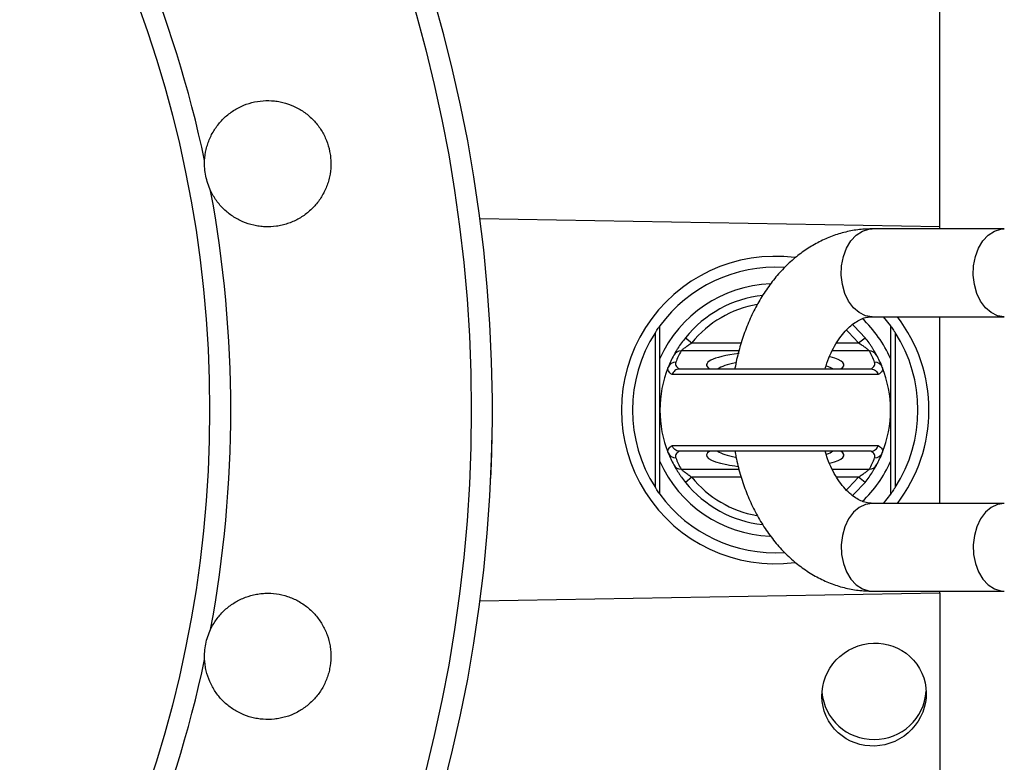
# Model space of a CAD drawing. Header units: millimetres. Extents: x 1108 to 5030, y 2116 to 3977.
# Tile 7 of 14: x 2053 to 2411, y 3076 to 3346. Entities that reach past the tile are written whole.
import ezdxf

# ---------------------------------------------------------------- set-up
doc = ezdxf.new("R2010")
doc.units = ezdxf.units.MM
doc.header["$LTSCALE"] = 2

msp = doc.modelspace()

# ---------------------------------------------------------------- linework, layer by layer
at = {"color": 7, "linetype": 'Continuous', "lineweight": 25}
for p, q in [((2387.76, 3270.93), (2387.76, 3389.09)), ((2387.76, 3270.93), (2220.19, 3273.85)), ((2387.76, 3270.24), (2387.76, 3270.93)), ((2411.2, 3270.24), (2363.11, 3270.24)), ((2363.11, 3238.24), (2411.2, 3238.24)), ((2367.1, 3238.24), (2369.76, 3234.9)), ((2387.76, 3170.24), (2387.76, 3238.24)), ((2284.1, 3175.99), (2284.1, 3232.49)), ((2371.42, 3232.49), (2371.42, 3175.99)), ((2295.06, 3230.6), (2297.39, 3228.71)), ((2358.12, 3228.71), (2360.46, 3230.6)), ((2285.76, 3204.24), (2285.76, 3223)), ((2369.76, 3223), (2369.76, 3204.24)), ((2365.3, 3217.16), (2290.21, 3217.16)), ((2293, 3219.24), (2362.51, 3219.24)), ((2285.76, 3185.48), (2285.76, 3204.24)), ((2369.76, 3204.24), (2369.76, 3185.48)), ((2290.21, 3191.32), (2365.3, 3191.32)), ((2362.51, 3189.24), (2293, 3189.24)), ((2297.39, 3179.77), (2295.06, 3177.89)), ((2360.46, 3177.89), (2358.12, 3179.77)), ((2411.2, 3170.24), (2363.11, 3170.24)), ((2369.76, 3173.58), (2367.1, 3170.24)), ((2363.11, 3138.24), (2411.2, 3138.24)), ((2387.76, 3137.56), (2387.76, 3138.24)), ((2387.76, 3137.56), (2220.19, 3134.63)), ((2387.76, 3137.56), (2387.76, 3019.4))]:
    msp.add_line(p, q, dxfattribs=at)
at = {"color": 8, "linetype": 'Continuous', "lineweight": 25}
for p, q in [((2297.39, 3228.71), (2315.41, 3228.71)), ((2350.12, 3228.71), (2358.12, 3228.71)), ((2314.51, 3225.77), (2293.47, 3225.77)), ((2362.05, 3225.77), (2348.5, 3225.77)), ((2293.47, 3182.71), (2314.56, 3182.71)), ((2348.47, 3182.71), (2362.05, 3182.71)), ((2315.39, 3179.77), (2297.39, 3179.77)), ((2358.12, 3179.77), (2350.1, 3179.77))]:
    msp.add_line(p, q, dxfattribs=at)
at = {"color": 8, "linetype": 'Continuous', "lineweight": 25, "flags": 128}
for points in [[(2363.11, 3238.24), (2360.68, 3238.62), (2358.36, 3239.72), (2356.27, 3241.5), (2354.49, 3243.88), (2353.12, 3246.75), (2352.21, 3249.96), (2351.82, 3253.38), (2351.95, 3256.83), (2352.6, 3260.16), (2353.75, 3263.22), (2355.33, 3265.86), (2357.28, 3267.95), (2359.5, 3269.4), (2361.89, 3270.15), (2363.11, 3270.24)], [(2411.2, 3238.24), (2408.76, 3238.62), (2406.45, 3239.72), (2404.35, 3241.5), (2402.57, 3243.88), (2401.2, 3246.75), (2400.3, 3249.96), (2399.9, 3253.38), (2400.03, 3256.83), (2400.69, 3260.16), (2401.83, 3263.22), (2403.42, 3265.86), (2405.36, 3267.95), (2407.58, 3269.4), (2409.97, 3270.15), (2411.2, 3270.24)], [(2358.12, 3228.71), (2354.49, 3232.64), (2353.68, 3233.38)], [(2353.7, 3175.12), (2354.49, 3175.84), (2358.12, 3179.77)], [(2363.11, 3170.24), (2360.68, 3169.87), (2358.36, 3168.76), (2356.27, 3166.98), (2354.49, 3164.6), (2353.12, 3161.74), (2352.21, 3158.52), (2351.82, 3155.11), (2351.95, 3151.65), (2352.6, 3148.32), (2353.75, 3145.26), (2355.33, 3142.63), (2357.28, 3140.53), (2359.5, 3139.08), (2361.89, 3138.34), (2363.11, 3138.24)], [(2411.2, 3170.24), (2408.76, 3169.87), (2406.45, 3168.76), (2404.35, 3166.98), (2402.57, 3164.6), (2401.2, 3161.74), (2400.3, 3158.52), (2399.9, 3155.11), (2400.03, 3151.65), (2400.69, 3148.32), (2401.83, 3145.26), (2403.42, 3142.63), (2405.36, 3140.53), (2407.58, 3139.08), (2409.97, 3138.34), (2411.2, 3138.24)]]:
    msp.add_lwpolyline(points, dxfattribs=at)
at = {"color": 7, "linetype": 'Continuous', "lineweight": 25, "flags": 128}
for points in [[(2355.88, 3235.44), (2356.54, 3234.82), (2360.46, 3230.6)], [(2291.54, 3221.66), (2291.46, 3221.35), (2291.44, 3221.05), (2291.49, 3220.74), (2291.62, 3220.44), (2291.82, 3220.13), (2292.08, 3219.83), (2292.42, 3219.53), (2292.82, 3219.24)], [(2362.7, 3219.24), (2363.1, 3219.53), (2363.43, 3219.83), (2363.7, 3220.13), (2363.9, 3220.44), (2364.02, 3220.74), (2364.08, 3221.05), (2364.06, 3221.35), (2363.97, 3221.66)], [(2290.21, 3217.16), (2289.76, 3217.49), (2289.38, 3217.82), (2289.08, 3218.15), (2288.85, 3218.48), (2288.71, 3218.82), (2288.65, 3219.15), (2288.66, 3219.49), (2288.76, 3219.83)], [(2366.76, 3219.83), (2366.85, 3219.49), (2366.87, 3219.15), (2366.8, 3218.82), (2366.66, 3218.48), (2366.44, 3218.15), (2366.14, 3217.82), (2365.76, 3217.49), (2365.3, 3217.16)], [(2288.76, 3188.66), (2288.66, 3188.99), (2288.65, 3189.33), (2288.71, 3189.67), (2288.85, 3190), (2289.08, 3190.33), (2289.38, 3190.67), (2289.76, 3190.99), (2290.21, 3191.32)], [(2292.82, 3189.25), (2292.42, 3188.95), (2292.08, 3188.65), (2291.82, 3188.35), (2291.62, 3188.05), (2291.49, 3187.74), (2291.44, 3187.44), (2291.46, 3187.13), (2291.54, 3186.83)], [(2363.97, 3186.83), (2364.06, 3187.13), (2364.08, 3187.44), (2364.02, 3187.74), (2363.9, 3188.05), (2363.7, 3188.35), (2363.43, 3188.65), (2363.1, 3188.95), (2362.7, 3189.25)], [(2365.3, 3191.32), (2365.76, 3190.99), (2366.14, 3190.67), (2366.44, 3190.33), (2366.66, 3190), (2366.8, 3189.67), (2366.87, 3189.33), (2366.85, 3188.99), (2366.76, 3188.66)], [(2360.46, 3177.89), (2356.54, 3173.66), (2355.9, 3173.06)]]:
    msp.add_lwpolyline(points, dxfattribs=at)
at = {"color": 7, "linetype": 'Continuous', "lineweight": 25}
for radius in [525.28, 430]:
    msp.add_circle((1691.76, 3204.24), radius, dxfattribs=at)
for centre, radius, start, end in [((1691.76, 3204.24), 533, 0.4302, 359.5698), ((1691.76, 3204.24), 437.72, 11.9795, 33.0205), ((1691.76, 3204.24), 437.72, 349.4795, 10.5205), ((2327.76, 3204.24), 56, 82.6841, 277.2834), ((2327.76, 3204.24), 52, 86.4715, 143.8711), ((2327.76, 3204.24), 46, 92.2151, 155.9294), ((2327.76, 3204.24), 42, 96.225, 141.1334), ((2327.76, 3204.24), 46, 24.0706, 46.4894), ((2327.76, 3204.24), 56, 0, 37.3832), ((2327.76, 3204.24), 52, 147.0962, 212.9038), ((2327.76, 3204.24), 52, 327.0962, 32.9038), ((2327.76, 3204.24), 42, 151.5435, 158.2186), ((2293.39, 3222.85), 2.92, 88.5049, 151.2533), ((2327.76, 3207.19), 39, 151.5435, 158.2186), ((2327.76, 3207.19), 39, 21.7814, 28.4565), ((2362.12, 3222.85), 2.92, 28.7467, 91.4951), ((2327.76, 3204.24), 42, 21.7814, 28.4565), ((2291.48, 3218.72), 2.94, 88.7647, 157.8843), ((2364.04, 3218.72), 2.94, 22.1157, 91.2353), ((2327.76, 3204.24), 42, 158.2186, 201.7814), ((2327.76, 3204.24), 42, 338.2186, 21.7814), ((2327.76, 3204.24), 56, 322.6168, 0), ((2291.48, 3189.76), 2.94, 202.1157, 271.2353), ((2327.76, 3204.24), 42, 201.7814, 208.4565), ((2364.04, 3189.76), 2.94, 268.7647, 337.8843), ((2327.76, 3204.24), 42, 331.5435, 338.2186), ((2327.76, 3204.24), 46, 204.0706, 267.5232), ((2327.76, 3201.3), 39, 201.7814, 208.4565), ((2327.76, 3204.24), 46, 313.542, 335.9294), ((2327.76, 3201.3), 39, 331.5435, 338.2186), ((2293.39, 3185.63), 2.92, 208.7467, 271.4951), ((2362.12, 3185.63), 2.92, 268.5049, 331.2533), ((2327.76, 3204.24), 42, 218.8666, 263.6409), ((2327.76, 3204.24), 52, 216.1289, 273.6131), ((1691.76, 3204.24), 437.72, 326.9795, 348.0205), ((2363.49, 3103.02), 18.76, 184.8158, 270.8098), ((2364.03, 3103.01), 18.75, 269.1768, 356.4611)]:
    msp.add_arc(centre, radius, start, end, dxfattribs=at)
at = {"color": 8, "linetype": 'Continuous', "lineweight": 25}
for start, end in [(99.6935, 141.1334), (218.8666, 260.0917)]:
    msp.add_arc((2327.76, 3204.24), 39, start, end, dxfattribs=at)
for centre, major_axis, ratio, start_param, end_param in [((2327.76, 3220.69), (25, 0), 0.194444, 2.12449, 3.443242), ((2327.76, 3217.74), (22, 0), 0.22096, 2.286894, 2.827765), ((2327.76, 3220.69), (25, 0), 0.194444, 5.981536, 6.925076), ((2327.76, 3217.74), (22, 0), 0.22096, 0.313827, 0.547057), ((2327.76, 3187.8), (25, 0), 0.194444, 2.839943, 3.9292), ((2327.76, 3190.74), (22, 0), 0.22096, 3.45542, 3.995233), ((2327.76, 3190.74), (22, 0), 0.22096, 5.731533, 5.969358), ((2327.76, 3187.8), (25, 0), 0.194444, 5.633602, 6.584835)]:
    msp.add_ellipse(centre, major_axis=major_axis, ratio=ratio, start_param=start_param, end_param=end_param, dxfattribs=at)
at = {"color": 7, "linetype": 'Continuous', "lineweight": 25}
msp.add_ellipse((2327.76, 3187.8), major_axis=(25, 0), ratio=0.194444, start_param=3.9292, end_param=4.135338, dxfattribs=at)
msp.add_ellipse((2363.76, 3100.58), major_axis=(16.58, 9.52), ratio=0.974945, dxfattribs=at)
for points, knots in [([(2119.95, 3295.1), (2120.01, 3296.5), (2120.21, 3297.87), (2120.68, 3299.89), (2120.87, 3300.55), (2121.3, 3301.87), (2121.55, 3302.53), (2122.39, 3304.45), (2123.05, 3305.66), (2124.21, 3307.38), (2124.62, 3307.94), (2125.5, 3309.02), (2125.97, 3309.54), (2127.42, 3311.04), (2128.47, 3311.94), (2130.17, 3313.14), (2130.75, 3313.51), (2131.96, 3314.22), (2132.58, 3314.54), (2134.47, 3315.42), (2135.76, 3315.89), (2138.45, 3316.59), (2139.84, 3316.82), (2142.6, 3317.02), (2143.98, 3317), (2146.05, 3316.78), (2146.75, 3316.67), (2148.12, 3316.4), (2148.79, 3316.23), (2150.78, 3315.64), (2152.06, 3315.13), (2153.93, 3314.19), (2154.54, 3313.84), (2155.72, 3313.11), (2156.29, 3312.71), (2157.94, 3311.46), (2158.96, 3310.53), (2160.85, 3308.46), (2161.69, 3307.35), (2162.79, 3305.59), (2163.13, 3304.99), (2163.75, 3303.75), (2164.04, 3303.11), (2164.81, 3301.16), (2165.21, 3299.84), (2165.61, 3297.8), (2165.72, 3297.12), (2165.86, 3295.73), (2165.91, 3295.03), (2165.94, 3292.94), (2165.83, 3291.56), (2165.49, 3289.52), (2165.35, 3288.84), (2164.99, 3287.49), (2164.78, 3286.82), (2164.08, 3284.86), (2163.49, 3283.61), (2162.1, 3281.21), (2161.28, 3280.06), (2159.47, 3277.96), (2158.48, 3276.99), (2156.87, 3275.68), (2156.3, 3275.26), (2155.14, 3274.49), (2154.55, 3274.13), (2152.73, 3273.13), (2151.46, 3272.58), (2149.48, 3271.93), (2148.8, 3271.74), (2147.45, 3271.42), (2146.77, 3271.3), (2144.71, 3271.01), (2143.33, 3270.94), (2141.24, 3271.03), (2140.54, 3271.1), (2139.16, 3271.28), (2138.48, 3271.4), (2136.46, 3271.86), (2135.14, 3272.29), (2132.57, 3273.4), (2131.35, 3274.06), (2129.63, 3275.2), (2129.07, 3275.61), (2127.98, 3276.48), (2127.46, 3276.94), (2125.95, 3278.4), (2125.05, 3279.44), (2123.84, 3281.13), (2123.46, 3281.71), (2122.75, 3282.91), (2122.42, 3283.53), (2122.12, 3284.16)], [0, 0, 0, 0, 0.03125, 0.03125, 0.046875, 0.046875, 0.0625, 0.0625, 0.09375, 0.09375, 0.109375, 0.109375, 0.125, 0.125, 0.15625, 0.15625, 0.171875, 0.171875, 0.1875, 0.1875, 0.21875, 0.21875, 0.25, 0.25, 0.28125, 0.28125, 0.296875, 0.296875, 0.3125, 0.3125, 0.34375, 0.34375, 0.359375, 0.359375, 0.375, 0.375, 0.40625, 0.40625, 0.4375, 0.4375, 0.453125, 0.453125, 0.46875, 0.46875, 0.5, 0.5, 0.515625, 0.515625, 0.53125, 0.53125, 0.5625, 0.5625, 0.578125, 0.578125, 0.59375, 0.59375, 0.625, 0.625, 0.65625, 0.65625, 0.6875, 0.6875, 0.703125, 0.703125, 0.71875, 0.71875, 0.75, 0.75, 0.765625, 0.765625, 0.78125, 0.78125, 0.8125, 0.8125, 0.828125, 0.828125, 0.84375, 0.84375, 0.875, 0.875, 0.90625, 0.90625, 0.921875, 0.921875, 0.9375, 0.9375, 0.96875, 0.96875, 0.984375, 0.984375, 1, 1, 1, 1]), ([(2122.12, 3284.16), (2121.72, 3285.02), (2121.37, 3285.89), (2120.79, 3287.66), (2120.55, 3288.56), (2120.18, 3290.39), (2120.05, 3291.33), (2119.91, 3293.21), (2119.9, 3294.15), (2119.95, 3295.1)], [0, 0, 0, 0, 0.25, 0.25, 0.5, 0.5, 0.75, 0.75, 1, 1, 1, 1]), ([(2363.11, 3270.24), (2361.97, 3270.21), (2359.14, 3270.14), (2354.64, 3269.46), (2349.71, 3268.12), (2344.92, 3266.17), (2340.32, 3263.64), (2335.93, 3260.56), (2331.8, 3256.93), (2327.96, 3252.78), (2324.46, 3248.14), (2321.31, 3243.07), (2318.58, 3237.6), (2316.26, 3231.81), (2314.45, 3225.74), (2313.4, 3221.52), (2313.09, 3219.31), (2313.08, 3219.24)], [0, 0, 0, 0, 0.046922, 0.116551, 0.186169, 0.256117, 0.326702, 0.398157, 0.470614, 0.544085, 0.618473, 0.693596, 0.769242, 0.845207, 0.921335, 0.997505, 1, 1, 1, 1]), ([(2284.1, 3232.49), (2284.29, 3232.78), (2284.47, 3233.06), (2284.83, 3233.58), (2285, 3233.84), (2285.24, 3234.19), (2285.32, 3234.29), (2285.46, 3234.49), (2285.53, 3234.58), (2285.69, 3234.81), (2285.76, 3234.9), (2285.76, 3234.9)], [0, 0, 0, 0, 0.25, 0.25, 0.5, 0.5, 0.625, 0.625, 0.75, 0.75, 1, 1, 1, 1]), ([(2285.76, 3223), (2285.76, 3225.07), (2285.76, 3227.09), (2285.76, 3231.05), (2285.76, 3232.99), (2285.76, 3234.9)], [0, 0, 0, 0, 0.5, 0.5, 1, 1, 1, 1]), ([(2345.96, 3219.24), (2346.16, 3219.94), (2346.76, 3222), (2348.08, 3225.08), (2349.82, 3228.41), (2351.76, 3231.25), (2353.78, 3233.61), (2355.84, 3235.45), (2357.85, 3236.8), (2359.8, 3237.7), (2361.53, 3238.17), (2362.62, 3238.22), (2363.11, 3238.24)], [0, 0, 0, 0, 0.052915, 0.156105, 0.258755, 0.361074, 0.463454, 0.56659, 0.671845, 0.781538, 0.899646, 1, 1, 1, 1]), ([(2369.76, 3234.9), (2369.76, 3234.9), (2369.77, 3234.88), (2369.83, 3234.8), (2369.88, 3234.74), (2370.04, 3234.51), (2370.19, 3234.3), (2370.51, 3233.85), (2370.69, 3233.59), (2371.05, 3233.06), (2371.23, 3232.78), (2371.42, 3232.49)], [0, 0, 0, 0, 0.125, 0.125, 0.25, 0.25, 0.5, 0.5, 0.75, 0.75, 1, 1, 1, 1]), ([(2295.06, 3230.6), (2294.54, 3229.96), (2294.05, 3229.31), (2293.13, 3228.03), (2292.7, 3227.39), (2292.14, 3226.5), (2291.96, 3226.21), (2291.64, 3225.67), (2291.49, 3225.42), (2291.23, 3224.98), (2291.12, 3224.78), (2290.95, 3224.46), (2290.88, 3224.34), (2290.83, 3224.25)], [0, 0, 0, 0, 0.25, 0.25, 0.5, 0.5, 0.625, 0.625, 0.75, 0.75, 0.875, 0.875, 1, 1, 1, 1]), ([(2293.47, 3225.77), (2293.52, 3225.82), (2293.6, 3225.89), (2293.8, 3226.07), (2293.93, 3226.18), (2294.34, 3226.53), (2294.67, 3226.81), (2295.39, 3227.36), (2295.78, 3227.64), (2296.57, 3228.19), (2296.98, 3228.46), (2297.39, 3228.71)], [0, 0, 0, 0, 0.125, 0.125, 0.25, 0.25, 0.5, 0.5, 0.75, 0.75, 1, 1, 1, 1]), ([(2358.12, 3228.71), (2358.54, 3228.46), (2358.94, 3228.19), (2359.73, 3227.65), (2360.12, 3227.37), (2360.84, 3226.81), (2361.17, 3226.54), (2361.59, 3226.18), (2361.71, 3226.07), (2361.92, 3225.89), (2362, 3225.82), (2362.05, 3225.77)], [0, 0, 0, 0, 0.25, 0.25, 0.5, 0.5, 0.75, 0.75, 0.875, 0.875, 1, 1, 1, 1]), ([(2364.68, 3224.25), (2364.64, 3224.34), (2364.57, 3224.46), (2364.39, 3224.79), (2364.28, 3224.99), (2364.02, 3225.43), (2363.88, 3225.68), (2363.55, 3226.22), (2363.37, 3226.5), (2363, 3227.1), (2362.79, 3227.41), (2362.37, 3228.04), (2362.15, 3228.36), (2361.46, 3229.32), (2360.97, 3229.96), (2360.46, 3230.6)], [0, 0, 0, 0, 0.125, 0.125, 0.25, 0.25, 0.375, 0.375, 0.5, 0.5, 0.625, 0.625, 0.75, 0.75, 1, 1, 1, 1]), ([(2292.82, 3219.24), (2292.53, 3219.22), (2292.25, 3219.16), (2291.71, 3218.94), (2291.46, 3218.8), (2291, 3218.43), (2290.79, 3218.21), (2290.45, 3217.72), (2290.31, 3217.45), (2290.21, 3217.16)], [0, 0, 0, 0, 0.25, 0.25, 0.5, 0.5, 0.75, 0.75, 1, 1, 1, 1]), ([(2362.7, 3219.24), (2362.98, 3219.22), (2363.26, 3219.16), (2363.8, 3218.94), (2364.06, 3218.8), (2364.52, 3218.43), (2364.73, 3218.21), (2365.07, 3217.72), (2365.21, 3217.45), (2365.3, 3217.16)], [0, 0, 0, 0, 0.25, 0.25, 0.5, 0.5, 0.75, 0.75, 1, 1, 1, 1]), ([(2224.18, 3179.32), (2224.18, 3179.32), (2224.17, 3179.31), (2224.21, 3180.09), (2224.28, 3181.57), (2224.36, 3183.7), (2224.46, 3186.43), (2224.59, 3190.57), (2224.66, 3194.35), (2224.71, 3196.81)], [0, 0, 0, 0, 0.085075, 0.217964, 0.350816, 0.483669, 0.616637, 0.749604, 1, 1, 1, 1]), ([(2292.82, 3189.25), (2292.53, 3189.27), (2292.25, 3189.33), (2291.71, 3189.54), (2291.46, 3189.69), (2291, 3190.05), (2290.79, 3190.27), (2290.45, 3190.76), (2290.31, 3191.04), (2290.21, 3191.32)], [0, 0, 0, 0, 0.25, 0.25, 0.5, 0.5, 0.75, 0.75, 1, 1, 1, 1]), ([(2313.13, 3189.24), (2313.24, 3188.55), (2313.68, 3185.72), (2314.94, 3180.9), (2316.93, 3174.84), (2319.42, 3169.06), (2322.36, 3163.61), (2325.73, 3158.54), (2329.51, 3153.92), (2333.66, 3149.82), (2338.12, 3146.28), (2342.85, 3143.36), (2347.77, 3141.07), (2352.82, 3139.44), (2357.95, 3138.43), (2361.4, 3138.3), (2363.11, 3138.24)], [0, 0, 0, 0, 0.024717, 0.10133, 0.178129, 0.255113, 0.332227, 0.409321, 0.486191, 0.562568, 0.638163, 0.712726, 0.786108, 0.858301, 0.929436, 1, 1, 1, 1]), ([(2363.11, 3170.24), (2362.86, 3170.25), (2361.97, 3170.27), (2360.47, 3170.56), (2358.49, 3171.34), (2356.45, 3172.57), (2354.32, 3174.33), (2352.19, 3176.67), (2350.18, 3179.49), (2348.38, 3182.77), (2346.93, 3186.03), (2346.24, 3188.31), (2345.96, 3189.24)], [0, 0, 0, 0, 0.050544, 0.180438, 0.293914, 0.399079, 0.510804, 0.617435, 0.721758, 0.825316, 0.928799, 1, 1, 1, 1]), ([(2362.7, 3189.25), (2362.98, 3189.27), (2363.26, 3189.33), (2363.8, 3189.54), (2364.06, 3189.69), (2364.52, 3190.05), (2364.73, 3190.27), (2365.07, 3190.76), (2365.21, 3191.04), (2365.3, 3191.32)], [0, 0, 0, 0, 0.25, 0.25, 0.5, 0.5, 0.75, 0.75, 1, 1, 1, 1]), ([(2369.76, 3185.48), (2369.76, 3183.41), (2369.76, 3181.39), (2369.76, 3177.43), (2369.76, 3175.49), (2369.76, 3173.58)], [0, 0, 0, 0, 0.5, 0.5, 1, 1, 1, 1]), ([(2290.83, 3184.23), (2290.88, 3184.15), (2290.95, 3184.02), (2291.13, 3183.7), (2291.24, 3183.5), (2291.49, 3183.05), (2291.64, 3182.81), (2291.96, 3182.27), (2292.14, 3181.98), (2292.52, 3181.38), (2292.72, 3181.08), (2293.15, 3180.45), (2293.37, 3180.12), (2294.06, 3179.16), (2294.54, 3178.52), (2295.06, 3177.89)], [0, 0, 0, 0, 0.125, 0.125, 0.25, 0.25, 0.375, 0.375, 0.5, 0.5, 0.625, 0.625, 0.75, 0.75, 1, 1, 1, 1]), ([(2297.39, 3179.77), (2296.98, 3180.03), (2296.57, 3180.29), (2295.78, 3180.84), (2295.4, 3181.12), (2294.68, 3181.67), (2294.34, 3181.95), (2293.93, 3182.3), (2293.8, 3182.41), (2293.6, 3182.6), (2293.52, 3182.67), (2293.47, 3182.71)], [0, 0, 0, 0, 0.25, 0.25, 0.5, 0.5, 0.75, 0.75, 0.875, 0.875, 1, 1, 1, 1]), ([(2362.05, 3182.71), (2362, 3182.67), (2361.92, 3182.6), (2361.72, 3182.41), (2361.59, 3182.3), (2361.18, 3181.95), (2360.84, 3181.67), (2360.12, 3181.12), (2359.74, 3180.84), (2358.95, 3180.29), (2358.54, 3180.03), (2358.12, 3179.77)], [0, 0, 0, 0, 0.125, 0.125, 0.25, 0.25, 0.5, 0.5, 0.75, 0.75, 1, 1, 1, 1]), ([(2360.46, 3177.89), (2360.97, 3178.52), (2361.46, 3179.17), (2362.38, 3180.45), (2362.81, 3181.1), (2363.38, 3181.99), (2363.56, 3182.27), (2363.88, 3182.81), (2364.03, 3183.06), (2364.28, 3183.5), (2364.39, 3183.7), (2364.57, 3184.02), (2364.64, 3184.15), (2364.68, 3184.23)], [0, 0, 0, 0, 0.25, 0.25, 0.5, 0.5, 0.625, 0.625, 0.75, 0.75, 0.875, 0.875, 1, 1, 1, 1]), ([(2285.76, 3173.58), (2285.76, 3173.58), (2285.74, 3173.6), (2285.68, 3173.69), (2285.64, 3173.75), (2285.47, 3173.97), (2285.33, 3174.18), (2285.01, 3174.64), (2284.83, 3174.9), (2284.47, 3175.43), (2284.29, 3175.71), (2284.1, 3175.99)], [0, 0, 0, 0, 0.125, 0.125, 0.25, 0.25, 0.5, 0.5, 0.75, 0.75, 1, 1, 1, 1]), ([(2371.42, 3175.99), (2371.23, 3175.71), (2371.05, 3175.43), (2370.69, 3174.9), (2370.51, 3174.65), (2370.27, 3174.3), (2370.19, 3174.19), (2370.05, 3173.99), (2369.99, 3173.9), (2369.83, 3173.67), (2369.76, 3173.58), (2369.76, 3173.58)], [0, 0, 0, 0, 0.25, 0.25, 0.5, 0.5, 0.625, 0.625, 0.75, 0.75, 1, 1, 1, 1]), ([(2122.12, 3124.32), (2122.72, 3125.59), (2123.42, 3126.78), (2124.63, 3128.46), (2125.06, 3129.01), (2125.97, 3130.06), (2126.45, 3130.57), (2127.96, 3132.02), (2129.03, 3132.89), (2130.76, 3134.04), (2131.36, 3134.39), (2132.58, 3135.06), (2133.21, 3135.36), (2135.13, 3136.19), (2136.44, 3136.61), (2138.47, 3137.08), (2139.15, 3137.2), (2140.54, 3137.39), (2141.23, 3137.45), (2143.31, 3137.54), (2144.69, 3137.47), (2147.44, 3137.09), (2148.81, 3136.78), (2151.44, 3135.91), (2152.71, 3135.36), (2154.54, 3134.36), (2155.14, 3134), (2156.3, 3133.22), (2156.86, 3132.81), (2158.47, 3131.5), (2159.46, 3130.54), (2160.82, 3128.96), (2161.26, 3128.4), (2162.06, 3127.27), (2162.44, 3126.69), (2163.48, 3124.9), (2164.07, 3123.64), (2165.02, 3121.01), (2165.37, 3119.67), (2165.72, 3117.62), (2165.8, 3116.94), (2165.91, 3115.55), (2165.93, 3114.85), (2165.9, 3112.76), (2165.75, 3111.38), (2165.34, 3109.34), (2165.18, 3108.67), (2164.79, 3107.34), (2164.56, 3106.67), (2163.79, 3104.73), (2163.16, 3103.5), (2162.06, 3101.73), (2161.67, 3101.16), (2160.83, 3100.05), (2160.38, 3099.51), (2158.97, 3097.97), (2157.95, 3097.04), (2155.75, 3095.36), (2154.55, 3094.61), (2152.08, 3093.36), (2150.8, 3092.85), (2148.8, 3092.25), (2148.12, 3092.08), (2146.75, 3091.81), (2146.07, 3091.71), (2144, 3091.48), (2142.62, 3091.46), (2140.54, 3091.61), (2139.84, 3091.7), (2138.47, 3091.92), (2137.79, 3092.07), (2135.79, 3092.59), (2134.48, 3093.06), (2132.58, 3093.94), (2131.96, 3094.27), (2130.76, 3094.96), (2130.18, 3095.34), (2128.49, 3096.54), (2127.43, 3097.44), (2125.48, 3099.44), (2124.61, 3100.51), (2123.45, 3102.23), (2123.09, 3102.83), (2122.42, 3104.04), (2122.11, 3104.68), (2121.28, 3106.59), (2120.84, 3107.91), (2120.37, 3109.93), (2120.24, 3110.61), (2120.05, 3111.99), (2119.98, 3112.69), (2119.95, 3113.39)], [0, 0, 0, 0, 0.03125, 0.03125, 0.046875, 0.046875, 0.0625, 0.0625, 0.09375, 0.09375, 0.109375, 0.109375, 0.125, 0.125, 0.15625, 0.15625, 0.171875, 0.171875, 0.1875, 0.1875, 0.21875, 0.21875, 0.25, 0.25, 0.28125, 0.28125, 0.296875, 0.296875, 0.3125, 0.3125, 0.34375, 0.34375, 0.359375, 0.359375, 0.375, 0.375, 0.40625, 0.40625, 0.4375, 0.4375, 0.453125, 0.453125, 0.46875, 0.46875, 0.5, 0.5, 0.515625, 0.515625, 0.53125, 0.53125, 0.5625, 0.5625, 0.578125, 0.578125, 0.59375, 0.59375, 0.625, 0.625, 0.65625, 0.65625, 0.6875, 0.6875, 0.703125, 0.703125, 0.71875, 0.71875, 0.75, 0.75, 0.765625, 0.765625, 0.78125, 0.78125, 0.8125, 0.8125, 0.828125, 0.828125, 0.84375, 0.84375, 0.875, 0.875, 0.90625, 0.90625, 0.921875, 0.921875, 0.9375, 0.9375, 0.96875, 0.96875, 0.984375, 0.984375, 1, 1, 1, 1]), ([(2119.95, 3113.39), (2119.86, 3115.26), (2119.99, 3117.13), (2120.55, 3119.91), (2120.79, 3120.83), (2121.37, 3122.6), (2121.72, 3123.47), (2122.12, 3124.32)], [0, 0, 0, 0, 0.5, 0.5, 0.75, 0.75, 1, 1, 1, 1])]:
    msp.add_open_spline(points, degree=3, knots=knots, dxfattribs=at)
for points in [[(2369.76, 3234.9), (2369.76, 3231.06), (2369.76, 3227.13), (2369.76, 3223)], [(2292.82, 3219.24), (2292.88, 3219.24), (2292.94, 3219.24), (2293, 3219.24)], [(2362.51, 3219.24), (2362.58, 3219.24), (2362.64, 3219.24), (2362.7, 3219.24)], [(2224.74, 3200.24), (2224.75, 3201.57), (2224.75, 3204.24), (2224.75, 3206.91), (2224.74, 3208.24)], [(2293, 3189.24), (2292.94, 3189.24), (2292.88, 3189.24), (2292.82, 3189.25)], [(2362.7, 3189.25), (2362.64, 3189.24), (2362.58, 3189.24), (2362.51, 3189.24)], [(2285.76, 3173.58), (2285.76, 3177.42), (2285.76, 3181.36), (2285.76, 3185.48)]]:
    msp.add_open_spline(points, degree=3, dxfattribs=at)

doc.saveas('drawing.dxf')
